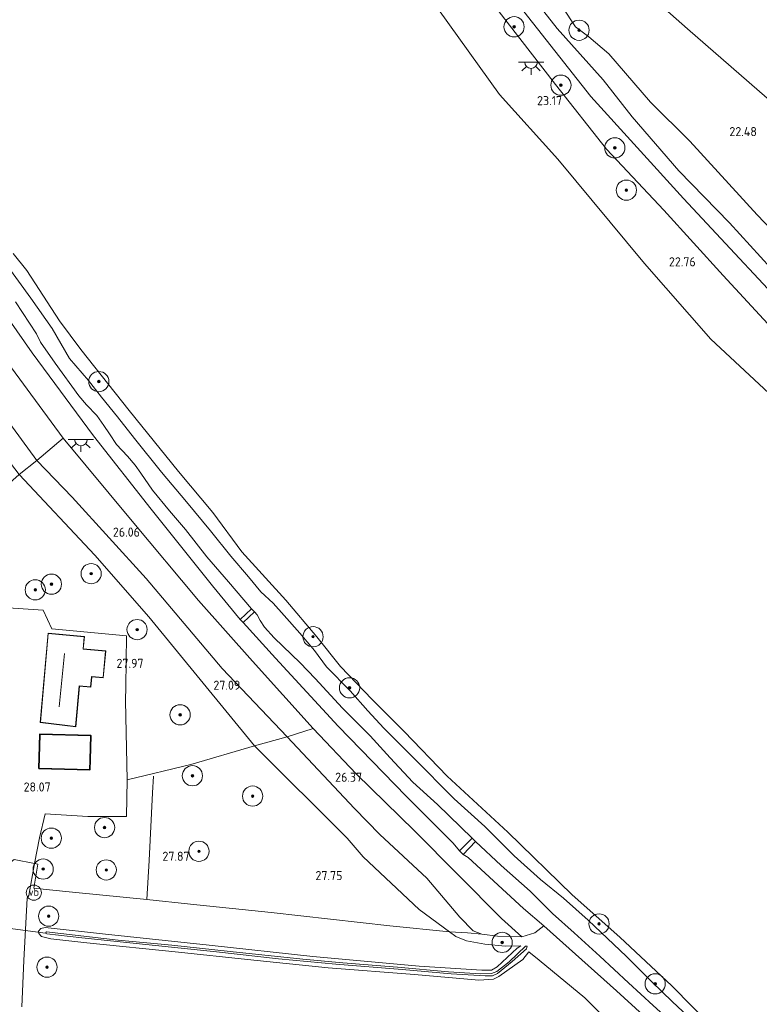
# Model space of a CAD drawing. Extents: x 184075 to 186166, y 346026 to 349063.
# Tile 40 of 136: x 184559 to 184706, y 346629 to 346824. Entities that reach past the tile are written whole.
import ezdxf
from ezdxf.enums import TextEntityAlignment as Align

# ---------------------------------------------------------------- set-up
doc = ezdxf.new("R2010")
doc.units = 0
for name, color, linetype, lineweight in [('B-ME-GR-BOOM-S', 90, 'Continuous', 25), ('B-ME-GR-GRAS-GV', 60, 'Continuous', 13), ('B-ME-GW-OPHOGING_KRUIN-G', 90, 'Continuous', 18), ('B-ME-GW-TALUD_KRUIN-G', 90, 'Continuous', 18), ('B-ME-GW-TALUD_TEEN-G', 90, 'Continuous', 18), ('B-ME-IE-MEUBILAIR_WEGMEUBILAIR-S', 7, 'Continuous', 25), ('B-ME-IE-TERREINAFSCHEIDING_DOORGANG-G', 210, 'Continuous', 18), ('B-ME-IE-TERREINAFSCHEIDING_KUNSTMATIG_HEKWERK-G', 20, 'IE-TERREINAFSCHEIDING-KUNSTMATIG', 18), ('B-ME-KG-KADASTRAAL_DAKRAND-G', 170, 'Continuous', 18), ('B-ME-KG-KADASTRAAL_NOK-G', 10, 'Continuous', 18), ('B-ME-KW-KUNSTWERK_DUIKER-G', 170, 'Continuous', 18), ('B-ME-OB-BEKLEDING_BETON-GV', 253, 'Continuous', 18), ('B-ME-OB-BEKLEDING_STORTSTEEN-GV', 30, 'Continuous', 18), ('B-ME-OB-OEVERVOORZIENING-G', 7, 'Continuous', 18), ('B-ME-OG-BEBOUWING_SCHUUR-GV', 7, 'Continuous', 35), ('B-ME-OG-BEBOUWING_TRAP-GV', 7, 'Continuous', 18), ('B-ME-OG-BEBOUWING_WONINGBOUW-GV', 7, 'Continuous', 18), ('B-ME-OG-HOOGTEPUNT-S', 7, 'Continuous', 25), ('B-ME-OG-TERREIN_GROEN_TUIN-GV', 7, 'Continuous', 18), ('B-ME-OG-WATER_RIVIER-GV', 130, 'Continuous', 18), ('B-ME-OG-WATER_SLOOT-G', 120, 'Continuous', 18), ('B-ME-OG-WATER_SLOOT-GV', 120, 'Continuous', 18), ('B-ME-VH-VERHARDING_HALFVERHARDING-GV', 252, 'Continuous', 18), ('B-ME-VW-VERKEERSTEKEN_DRAAGCONSTRUCTIE-S', 7, 'Continuous', 25)]:
    doc.layers.add(name, color=color, linetype=linetype, lineweight=lineweight)
doc.styles.add('NLCS-ISO', font='NLCS-ISO.ttf')
doc.styles.add('NLCS-ISO-ANNOTATIVE-T18', font='NLCS-ISO.ttf', dxfattribs={"height": 1.8})
doc.linetypes.add('IE-TERREINAFSCHEIDING-KUNSTMATIG', pattern='A,4,[82,NLCS.SHX,S=0.75,R=90,X=0,Y=0],4,-2', length=10)

# ---------------------------------------------------------------- blocks, each defined once
blk = doc.blocks.new('SAL-HOOGTELABEL-SO')
at = {"color": 0, "linetype": 'ByBlock', "lineweight": -2, "style": 'NLCS-ISO-ANNOTATIVE-T18'}
blk.add_attdef('HOOGTE', text='', height=1.8, dxfattribs=at).set_placement((2.79, 0), align=Align.RIGHT)
blk = doc.blocks.new('SGR-BOOM_01-SO')
at = {"linetype": 'ByBlock', "lineweight": 18}
h = blk.add_hatch(color=0, dxfattribs=at)
h.dxf.hatch_style = 1
edge = h.paths.add_edge_path()
edge.add_arc((0, 0), 0.25, 0, 360)
at = {"color": 0, "linetype": 'ByBlock', "lineweight": 18}
for radius in [2, 0.25]:
    blk.add_circle((0, 0), radius, dxfattribs=at)
blk = doc.blocks.new('SKL-ET_OV_LICHTPUNT-SO')
at = {"color": 0, "linetype": 'ByBlock', "lineweight": 18}
for points in [[(-1.25, 0), (-2.5, 0)], [(1.25, 0), (2.5, 0)], [(-0.92, -0.85), (-1.83, -1.7)], [(0, -1.25), (0, -2.5)], [(0.92, -0.85), (1.83, -1.7)]]:
    blk.add_lwpolyline(points, dxfattribs=at)
blk.add_lwpolyline([(0, 0), (1.25, 0, -1), (-1.25, 0)], format="xyb", close=True, dxfattribs=at)
blk = doc.blocks.new('SIE-WEG_PAAL_VERKEERSBORD-SO')
at = {"color": 0, "linetype": 'ByBlock', "lineweight": 18}
blk.add_circle((0, 0), 1.5, dxfattribs=at)
at = {"color": 0, "linetype": 'ByBlock', "lineweight": 18, "style": 'NLCS-ISO'}
blk.add_text('vb', height=1.5, dxfattribs=at).set_placement((0, 0.13), align=Align.MIDDLE_CENTER)

msp = doc.modelspace()

# ---------------------------------------------------------------- linework, layer by layer
at = {"layer": 'B-ME-GR-GRAS-GV'}
for points in [[(184729.624, 346788.54, 22.324), (184691.478, 346821.717, 22.396), (184664.018, 346846.025, 22.978), (184642.517, 346864.961, 23.641), (184640.215, 346869.734, 23.83), (184636.973, 346874.225, 23.83), (184631.979, 346878.733, 24.719), (184633.435, 346873.958, 24.649), (184625.768, 346880.528, 24.772), (184615.429, 346889.388, 24.938), (184602.48, 346912.286, 24.955), (184592.571, 346933.643, 25.059)], [(184707.584, 346749.575, 20.981), (184696.103, 346760.278, 20.981), (184683, 346775.244, 20.981), (184665.843, 346795.894, 20.981), (184654.295, 346808.714, 20.981), (184642.217, 346825.524, 20.981), (184632.488, 346841.703, 20.981), (184619.267, 346865.028, 20.981), (184612.008, 346876.93, 20.981), (184602.976, 346894.297, 20.981), (184598.529, 346903.493, 20.981), (184615.429, 346889.388, 24.938), (184624.277, 346874.681, 25.046), (184634.871, 346856.038, 24.745), (184644.547, 346839.171, 24.548), (184653.797, 346825.634, 24.452), (184665.404, 346810.694, 24.347), (184675.451, 346797.862, 24.283), (184686.823, 346785.794, 24.452), (184698.533, 346772.903, 24.52), (184708.931, 346761.594, 24.552)], [(184708.931, 346761.594, 24.552), (184698.533, 346772.903, 24.52), (184686.823, 346785.794, 24.452), (184675.451, 346797.862, 24.283), (184665.404, 346810.694, 24.347), (184653.797, 346825.634, 24.452), (184644.547, 346839.171, 24.548), (184634.871, 346856.038, 24.745), (184624.277, 346874.681, 25.046), (184615.429, 346889.388, 24.938), (184625.768, 346880.528, 24.772), (184633.435, 346873.958, 24.649), (184639.839, 346860.865, 24.777), (184645.672, 346850.661, 24.801), (184651.808, 346841.712, 24.769), (184658.97, 346830.418, 24.624), (184665.732, 346821.785, 24.488), (184674.787, 346811.606, 24.432), (184680.526, 346804.288, 24.343), (184689.751, 346793.572, 24.4), (184699.792, 346783.323, 24.424), (184712.089, 346769.847, 24.5)], [(184712.089, 346769.847, 24.5), (184699.792, 346783.323, 24.424), (184689.751, 346793.572, 24.4), (184680.526, 346804.288, 24.343), (184674.787, 346811.606, 24.432), (184665.732, 346821.785, 24.488), (184658.97, 346830.418, 24.624), (184651.808, 346841.712, 24.769), (184645.672, 346850.661, 24.801), (184639.839, 346860.865, 24.777), (184633.435, 346873.958, 24.649), (184642.517, 346864.961, 23.641), (184649.417, 346850.918, 23.472), (184656.276, 346839.893, 23.54), (184662.768, 346831.433, 23.424), (184666.773, 346825.965, 22.886), (184669.325, 346822.091, 22.966), (184671.975, 346820.145, 23.006), (184675.898, 346816.758, 23.002), (184684.154, 346807.156, 22.978), (184691.953, 346799.441, 22.842), (184705.235, 346784.875, 22.938), (184719.718, 346769.792, 22.842)], [(184556.719, 346775.148, 21.681), (184561.624, 346768.405, 21.564), (184565.82, 346762.369, 21.581), (184569.284, 346756.471, 21.741), (184572.988, 346752.087, 21.685), (184575.583, 346748.791, 21.645), (184578.725, 346744.926, 21.673), (184582.12, 346740.594, 21.661), (184587.48, 346733.994, 21.617), (184592.418, 346728.074, 21.613), (184597.117, 346722.366, 21.705), (184601.161, 346717.315, 21.769), (184604.675, 346713.272, 21.725), (184607.108, 346710.269, 21.673), (184609.55, 346708.019, 21.681), (184611.738, 346705.603, 21.753), (184614.843, 346702.112, 21.677), (184617.736, 346698.698, 21.669), (184620.082, 346695.441, 21.649), (184624.741, 346690.669, 21.637), (184628.245, 346686.727, 21.605), (184631.456, 346683.312, 21.597), (184637.2, 346677.497, 21.617), (184645.358, 346669.323, 21.605), (184651.415, 346663.819, 21.552), (184657.177, 346658.065, 21.609), (184662.404, 346653.328, 21.593), (184666.93, 346649.655, 21.581), (184671.809, 346645.331, 21.536), (184679.419, 346638.109, 21.564), (184684.429, 346633.11, 21.589), (184688.47, 346629.191, 21.653), (184693.745, 346624.238, 21.617)], [(184551.641, 346772.134, 24.58), (184561.869, 346757.555, 24.612), (184574.034, 346741.161, 24.475), (184585.375, 346726.621, 24.419), (184597.534, 346711.476, 24.584), (184603.016, 346704.838, 24.146), (184603.585, 346704.216, 24.287), (184609.973, 346697.156, 24.399), (184622.399, 346683.684, 24.383), (184635.849, 346669.858, 24.423), (184645.123, 346660.56, 24.291), (184646.384, 346659.006, 24.247), (184647.093, 346658.322, 24.395), (184648.094, 346657.726, 24.512), (184659.068, 346647.588, 24.536), (184663.075, 346644.158, 24.254), (184661.278, 346642.816, 25.186), (184658.744, 346641.997, 26.249), (184654.717, 346645.642, 26.29), (184637.502, 346662.958, 26.017), (184625.969, 346674.249, 26.025), (184617.476, 346683.269, 26.101), (184605.435, 346696.561, 25.989), (184594.774, 346708.563, 26.009), (184581.68, 346724.293, 25.985), (184568.004, 346740.681, 26.081), (184552.998, 346761.07, 26.057)], [(184684.713, 346628.421, 22.263), (184679.846, 346632.892, 22.211), (184674.168, 346638.189, 22.155), (184669.099, 346642.826, 22.167), (184664.814, 346646.656, 22.203), (184660.388, 346651.065, 22.098), (184654.627, 346656.139, 22.155), (184649.549, 346660.845, 22.098), (184648.888, 346661.517, 22.082), (184642.018, 346668.213, 22.094), (184637.143, 346672.626, 22.219), (184632.663, 346677.408, 22.191), (184628.699, 346681.796, 22.078), (184623.236, 346687.252, 22.115), (184617.859, 346693.162, 22.159), (184614.886, 346696.26, 22.283), (184609.707, 346701.154, 22.58), (184607.829, 346703.307, 22.596), (184606.961, 346704.621, 22.428), (184606.358, 346705.73, 22.227), (184605.856, 346706.293, 22.235), (184605.263, 346706.893, 22.295), (184600.676, 346712.26, 22.319), (184596.401, 346717.186, 22.335), (184592.179, 346722.635, 22.247), (184589.043, 346726.341, 22.231), (184585.694, 346730.424, 22.251), (184583.351, 346733.746, 22.215), (184582.223, 346735.325, 22.143), (184580.697, 346737.105, 22.231), (184578.556, 346739.448, 22.347), (184577.138, 346741.573, 22.307), (184576.048, 346743.181, 22.223), (184574.669, 346745.161, 22.235), (184572.624, 346747.28, 22.424), (184571.08, 346749.04, 22.504), (184566.425, 346755.542, 22.48), (184563.505, 346759.688, 22.46), (184562.707, 346761.338, 22.223), (184558.567, 346767.7, 22.167)], [(184679.615, 346621.52, 27.429), (184671.158, 346629.967, 27.503), (184662.12, 346637.412, 27.358), (184660.075, 346639.02, 27.232), (184658.944, 346637.496, 27.615), (184654.181, 346634.156, 27.61), (184653.104, 346633.6, 27.555), (184650.233, 346633.465, 27.593), (184637.486, 346634.554, 27.734), (184620.403, 346635.906, 27.826), (184604.439, 346637.525, 27.856), (184590.799, 346638.962, 27.77), (184572.689, 346640.805, 27.74), (184565.535, 346641.643, 27.732), (184563.714, 346642.069, 27.718), (184563.179, 346642.64, 27.729), (184563.12, 346643.099, 27.748), (184563.611, 346643.652, 27.734), (184564.463, 346643.843, 27.748), (184576.378, 346642.531, 27.794), (184596.861, 346640.356, 27.843), (184617.357, 346638.122, 27.881), (184638.408, 346636.231, 27.84), (184650.802, 346635.42, 27.713), (184652.742, 346635.383, 27.713), (184653.843, 346636.044, 27.675), (184657.772, 346639.747, 27.404), (184658.554, 346640.232, 27.168), (184655.418, 346640.158, 27.501), (184651.421, 346640.564, 27.604), (184647.788, 346641.219, 27.862), (184645.677, 346642.075, 27.729), (184644.414, 346643.012, 27.565), (184647.974, 346642.791, 26.852), (184650.819, 346642.515, 26.623), (184653.935, 346642.148, 26.395), (184658.744, 346641.997, 26.249), (184661.278, 346642.816, 25.186), (184663.075, 346644.158, 24.254), (184670.615, 346637.467, 24.287), (184677.463, 346631.336, 24.158), (184690.251, 346619.624, 24.158)]]:
    msp.add_polyline3d(points, dxfattribs=at)
for points in [[(184792.96, 346723.301, 22.32), (184789.224, 346701.52, 22.549), (184776.629, 346711.582, 22.693), (184771.202, 346717.727, 22.733), (184760.936, 346728.566, 22.749), (184753.03, 346737.279, 22.653), (184743.204, 346746.426, 22.733), (184730.905, 346757.993, 22.778), (184719.718, 346769.792, 22.842), (184705.235, 346784.875, 22.938), (184691.953, 346799.441, 22.842), (184684.154, 346807.156, 22.978), (184675.898, 346816.758, 23.002), (184671.975, 346820.145, 23.006), (184669.325, 346822.091, 22.966), (184666.773, 346825.965, 22.886), (184662.768, 346831.433, 23.424), (184656.276, 346839.893, 23.54), (184649.417, 346850.918, 23.472), (184642.517, 346864.961, 23.641), (184664.018, 346846.025, 22.978), (184691.478, 346821.717, 22.396), (184729.624, 346788.54, 22.324), (184786.464, 346739.845, 22.155)], [(184568.004, 346740.681, 26.081), (184562.782, 346736.293, 26.776), (184551.827, 346751.189, 26.748), (184542.199, 346764.713, 26.801), (184538.327, 346768.113, 27.05), (184533.322, 346771.416, 27.844), (184538.396, 346772.219, 26.768), (184544.485, 346772.624, 26.146), (184552.998, 346761.07, 26.057)], [(184562.782, 346736.293, 26.776), (184559.321, 346733.491, 27.889), (184549.844, 346745.793, 27.913), (184541.794, 346757.345, 27.973), (184533.322, 346771.416, 27.844), (184538.327, 346768.113, 27.05), (184542.199, 346764.713, 26.801), (184551.827, 346751.189, 26.748)], [(184617.476, 346683.269, 26.101), (184612.302, 346681.615, 26.552), (184599.46, 346695.098, 26.532), (184584.419, 346712.892, 26.447), (184569.762, 346729.045, 26.6), (184562.782, 346736.293, 26.776), (184568.004, 346740.681, 26.081), (184581.68, 346724.293, 25.985), (184594.774, 346708.563, 26.009), (184605.435, 346696.561, 25.989)], [(184612.302, 346681.615, 26.552), (184605.869, 346679.777, 27.764), (184584.924, 346705.321, 27.616), (184574.251, 346717.509, 27.68), (184559.321, 346733.491, 27.889), (184562.782, 346736.293, 26.776), (184569.762, 346729.045, 26.6), (184584.419, 346712.892, 26.447), (184599.46, 346695.098, 26.532)], [(184593.234, 346676.102, 27.897), (184580.636, 346673.064, 28.069), (184580.307, 346688.714, 28.099), (184580.403, 346691.541, 28.107), (184580.512, 346701.588, 28.091), (184565.733, 346702.944, 28.166), (184564.018, 346706.684, 28.194), (184548.109, 346707.742, 28.342), (184531.807, 346708.981, 28.258), (184531.982, 346711.704, 28.258), (184544.625, 346721.612, 28.037), (184554.852, 346729.62, 27.997), (184559.321, 346733.491, 27.889), (184574.251, 346717.509, 27.68), (184584.924, 346705.321, 27.616), (184605.869, 346679.777, 27.764)], [(184654.717, 346645.642, 26.29), (184658.744, 346641.997, 26.249), (184653.935, 346642.148, 26.395), (184650.819, 346642.515, 26.623), (184649.112, 346643.192, 26.672), (184646.455, 346645.874, 26.604), (184639.913, 346653.613, 26.295), (184630.662, 346662.264, 26.265), (184625.619, 346667.386, 26.548), (184612.302, 346681.615, 26.552), (184617.476, 346683.269, 26.101), (184625.969, 346674.249, 26.025), (184637.502, 346662.958, 26.017)], [(184605.869, 346679.777, 27.764), (184624.169, 346661.55, 27.788), (184627.369, 346657.829, 27.713), (184638.442, 346647.443, 27.672), (184644.414, 346643.012, 27.565), (184632.644, 346644.213, 27.706), (184609.17, 346646.83, 27.744), (184593.168, 346648.49, 27.8), (184584.564, 346649.392, 27.842), (184570.476, 346650.78, 27.838), (184564.629, 346651.346, 27.976), (184562.221, 346651.666, 27.899), (184562.994, 346656.386, 27.869), (184562.331, 346656.513, 27.975), (184563.316, 346661.623, 28.009), (184564.461, 346666.333, 27.968), (184572.883, 346665.841, 28.082), (184580.529, 346665.851, 28.048), (184580.636, 346673.064, 28.069), (184593.234, 346676.102, 27.897)], [(184649.112, 346643.192, 26.672), (184650.819, 346642.515, 26.623), (184647.974, 346642.791, 26.852), (184644.414, 346643.012, 27.565), (184638.442, 346647.443, 27.672), (184627.369, 346657.829, 27.713), (184624.169, 346661.55, 27.788), (184605.869, 346679.777, 27.764), (184612.302, 346681.615, 26.552), (184625.619, 346667.386, 26.548), (184630.662, 346662.264, 26.265), (184639.913, 346653.613, 26.295), (184646.455, 346645.874, 26.604)], [(184656.237, 346637.088, 26.948), (184653.748, 346635.137, 27.046), (184652.741, 346634.76, 27.057), (184650.559, 346634.714, 27.035), (184644.188, 346635.091, 27.008), (184634.153, 346635.991, 27.019), (184623.33, 346636.852, 26.986), (184615.435, 346637.614, 27.103), (184601.058, 346639.112, 27.035), (184589.466, 346640.376, 27.081), (184578.87, 346641.38, 27.002), (184564.695, 346643.026, 26.997), (184564.495, 346642.766, 27.008), (184564.761, 346642.593, 27.008), (184571.683, 346641.836, 27.002), (184584.374, 346640.51, 26.986), (184598.343, 346639.051, 27.078), (184610.601, 346637.659, 27.089), (184621.96, 346636.588, 26.97), (184635.08, 346635.551, 26.994), (184644.739, 346634.711, 26.986), (184651.459, 346634.28, 27.005), (184652.933, 346634.27, 27.024), (184653.905, 346634.738, 27.035), (184656.834, 346637.143, 26.807), (184659.644, 346639.632, 26.536), (184659.794, 346640.153, 26.542), (184659.432, 346640.155, 26.618)]]:
    msp.add_polyline3d(points, close=True, dxfattribs=at)
at = {"layer": 'B-ME-GW-OPHOGING_KRUIN-G'}
msp.add_polyline3d([(184781.326, 346697.723, 24.58), (184741.19, 346735.719, 24.588), (184715.662, 346761.325, 24.568), (184690.673, 346788.153, 24.528), (184672.374, 346808.299, 24.472), (184654.675, 346830.798, 24.608), (184636.697, 346859.789, 24.657), (184628.1, 346876.169, 24.745)], dxfattribs=at)
at = {"layer": 'B-ME-GW-TALUD_KRUIN-G'}
for points in [[(184783.654, 346690.33, 24.556), (184768.834, 346704.135, 24.6), (184756.564, 346715.802, 24.624), (184742.869, 346728.553, 24.628), (184732.562, 346738.98, 24.468), (184720.057, 346751.056, 24.512), (184708.931, 346761.594, 24.552), (184698.533, 346772.903, 24.52), (184686.823, 346785.794, 24.452), (184675.451, 346797.862, 24.283), (184665.404, 346810.694, 24.347), (184653.797, 346825.634, 24.452), (184644.547, 346839.171, 24.548), (184634.871, 346856.038, 24.745), (184624.277, 346874.681, 25.046), (184615.429, 346889.388, 24.938)], [(184633.435, 346873.958, 24.649), (184639.839, 346860.865, 24.777), (184645.672, 346850.661, 24.801), (184651.808, 346841.712, 24.769), (184658.97, 346830.418, 24.624), (184665.732, 346821.785, 24.488), (184674.787, 346811.606, 24.432), (184680.526, 346804.288, 24.343), (184689.751, 346793.572, 24.4), (184699.792, 346783.323, 24.424), (184712.089, 346769.847, 24.5), (184723.346, 346758.427, 24.5), (184735.129, 346746.711, 24.4), (184743.946, 346737.899, 24.456), (184751.476, 346730.59, 24.472), (184764.804, 346717.741, 24.612), (184787.1, 346697.047, 24.5)], [(184541.543, 346784.629, 24.182), (184543.097, 346784.69, 24.64), (184543.443, 346784.421, 24.628), (184546.248, 346779.972, 24.628), (184551.641, 346772.134, 24.58), (184561.869, 346757.555, 24.612), (184574.034, 346741.161, 24.475), (184585.375, 346726.621, 24.419), (184597.534, 346711.476, 24.584), (184603.016, 346704.838, 24.146)], [(184533.322, 346771.416, 27.844), (184541.794, 346757.345, 27.973), (184549.844, 346745.793, 27.913), (184559.321, 346733.491, 27.889), (184574.251, 346717.509, 27.68), (184584.924, 346705.321, 27.616), (184605.869, 346679.777, 27.764), (184624.169, 346661.55, 27.788), (184627.369, 346657.829, 27.713)], [(184603.585, 346704.216, 24.287), (184609.973, 346697.156, 24.399), (184622.399, 346683.684, 24.383), (184635.849, 346669.858, 24.423), (184645.123, 346660.56, 24.291), (184646.384, 346659.006, 24.247)], [(184647.093, 346658.322, 24.395), (184648.094, 346657.726, 24.512), (184659.068, 346647.588, 24.536), (184663.075, 346644.158, 24.254)], [(184658.554, 346640.232, 27.168), (184655.418, 346640.158, 27.501), (184651.421, 346640.564, 27.604), (184647.788, 346641.219, 27.862), (184645.677, 346642.075, 27.729), (184644.414, 346643.012, 27.565), (184638.442, 346647.443, 27.672), (184627.369, 346657.829, 27.713)], [(184660.075, 346639.02, 27.232), (184662.12, 346637.412, 27.358), (184671.158, 346629.967, 27.503), (184679.615, 346621.52, 27.429), (184693.777, 346608.284, 27.535), (184710.811, 346592.795, 27.551), (184719.996, 346584.735, 27.615)]]:
    msp.add_polyline3d(points, dxfattribs=at)
at = {"layer": 'B-ME-GW-TALUD_TEEN-G'}
for points in [[(184789.224, 346701.52, 22.549), (184776.629, 346711.582, 22.693), (184771.202, 346717.727, 22.733), (184760.936, 346728.566, 22.749), (184753.03, 346737.279, 22.653), (184743.204, 346746.426, 22.733), (184730.905, 346757.993, 22.778), (184719.718, 346769.792, 22.842), (184705.235, 346784.875, 22.938), (184691.953, 346799.441, 22.842), (184684.154, 346807.156, 22.978), (184675.898, 346816.758, 23.002), (184671.975, 346820.145, 23.006), (184669.325, 346822.091, 22.966), (184666.773, 346825.965, 22.886), (184662.768, 346831.433, 23.424), (184656.276, 346839.893, 23.54), (184649.417, 346850.918, 23.472), (184642.517, 346864.961, 23.641)], [(184605.263, 346706.893, 22.295), (184600.676, 346712.26, 22.319), (184596.401, 346717.186, 22.335), (184592.179, 346722.635, 22.247), (184589.043, 346726.341, 22.231), (184585.694, 346730.424, 22.251), (184583.351, 346733.746, 22.215), (184582.223, 346735.325, 22.143), (184580.697, 346737.105, 22.231), (184578.556, 346739.448, 22.347), (184577.138, 346741.573, 22.307), (184576.048, 346743.181, 22.223), (184574.669, 346745.161, 22.235), (184572.624, 346747.28, 22.424), (184571.08, 346749.04, 22.504), (184566.425, 346755.542, 22.48), (184563.505, 346759.688, 22.46), (184562.707, 346761.338, 22.223), (184558.567, 346767.7, 22.167)], [(184630.662, 346662.264, 26.265), (184625.619, 346667.386, 26.548), (184612.302, 346681.615, 26.552), (184599.46, 346695.098, 26.532), (184584.419, 346712.892, 26.447), (184569.762, 346729.045, 26.6), (184562.782, 346736.293, 26.776), (184551.827, 346751.189, 26.748), (184542.199, 346764.713, 26.801)], [(184648.888, 346661.517, 22.082), (184642.018, 346668.213, 22.094), (184637.143, 346672.626, 22.219), (184632.663, 346677.408, 22.191), (184628.699, 346681.796, 22.078), (184623.236, 346687.252, 22.115), (184617.859, 346693.162, 22.159), (184614.886, 346696.26, 22.283), (184609.707, 346701.154, 22.58), (184607.829, 346703.307, 22.596), (184606.961, 346704.621, 22.428), (184606.358, 346705.73, 22.227), (184605.856, 346706.293, 22.235)], [(184650.819, 346642.515, 26.623), (184649.112, 346643.192, 26.672), (184646.455, 346645.874, 26.604), (184639.913, 346653.613, 26.295), (184630.662, 346662.264, 26.265)], [(184725.834, 346590.66, 22.183), (184720.655, 346595.379, 22.191), (184714.259, 346601.418, 22.247), (184710.584, 346604.786, 22.131), (184706.164, 346608.798, 22.143), (184703.415, 346611.538, 22.058), (184699.503, 346615.232, 22.042), (184691.836, 346621.945, 22.175), (184684.713, 346628.421, 22.263), (184679.846, 346632.892, 22.211), (184674.168, 346638.189, 22.155), (184669.099, 346642.826, 22.167), (184664.814, 346646.656, 22.203), (184660.388, 346651.065, 22.098), (184654.627, 346656.139, 22.155), (184649.549, 346660.845, 22.098)], [(184663.075, 346644.158, 24.254), (184661.278, 346642.816, 25.186), (184658.744, 346641.997, 26.249)]]:
    msp.add_polyline3d(points, dxfattribs=at)
at = {"layer": 'B-ME-IE-TERREINAFSCHEIDING_DOORGANG-G'}
for points in [[(184580.307, 346688.714, 28.099), (184580.403, 346691.541, 28.107)], [(184558.338, 346657.322, 27.886), (184562.331, 346656.513, 27.975)], [(184650.819, 346642.515, 26.623), (184647.974, 346642.791, 26.852), (184644.414, 346643.012, 27.565)]]:
    msp.add_polyline3d(points, dxfattribs=at)
at = {"layer": 'B-ME-IE-TERREINAFSCHEIDING_KUNSTMATIG_HEKWERK-G'}
for points in [[(184539.63, 346780.537, 26.138), (184544.485, 346772.624, 26.146), (184552.998, 346761.07, 26.057), (184568.004, 346740.681, 26.081), (184581.68, 346724.293, 25.985), (184594.774, 346708.563, 26.009), (184605.435, 346696.561, 25.989), (184617.476, 346683.269, 26.101), (184625.969, 346674.249, 26.025), (184637.502, 346662.958, 26.017)], [(184531.982, 346711.704, 28.258), (184544.625, 346721.612, 28.037), (184554.852, 346729.62, 27.997), (184559.321, 346733.491, 27.889), (184562.782, 346736.293, 26.776), (184568.004, 346740.681, 26.081)], [(184565.733, 346702.944, 28.166), (184564.018, 346706.684, 28.194), (184548.109, 346707.742, 28.342), (184531.807, 346708.981, 28.258)], [(184565.733, 346702.944, 28.166), (184580.512, 346701.588, 28.091), (184580.403, 346691.541, 28.107)], [(184580.307, 346688.714, 28.099), (184580.636, 346673.064, 28.069), (184580.529, 346665.851, 28.048), (184572.883, 346665.841, 28.082), (184564.461, 346666.333, 27.968)], [(184580.636, 346673.064, 28.069), (184593.234, 346676.102, 27.897), (184605.869, 346679.777, 27.764), (184612.302, 346681.615, 26.552), (184617.476, 346683.269, 26.101)], [(184584.564, 346649.392, 27.842), (184584.986, 346657.144, 27.766), (184585.658, 346670.489, 27.78), (184585.845, 346673.786, 27.888)], [(184562.994, 346656.386, 27.869), (184562.331, 346656.513, 27.975), (184563.316, 346661.623, 28.009), (184564.461, 346666.333, 27.968)], [(184637.502, 346662.958, 26.017), (184654.717, 346645.642, 26.29), (184658.744, 346641.997, 26.249)], [(184562.994, 346656.386, 27.869), (184562.221, 346651.666, 27.899)], [(184644.414, 346643.012, 27.565), (184632.644, 346644.213, 27.706), (184609.17, 346646.83, 27.744), (184593.168, 346648.49, 27.8), (184584.564, 346649.392, 27.842), (184570.476, 346650.78, 27.838), (184564.629, 346651.346, 27.976), (184562.221, 346651.666, 27.899)], [(184658.744, 346641.997, 26.249), (184653.935, 346642.148, 26.395), (184650.819, 346642.515, 26.623)]]:
    msp.add_polyline3d(points, dxfattribs=at)
at = {"layer": 'B-ME-KG-KADASTRAAL_DAKRAND-G'}
for points in [[(184575.892, 346693.34, 31.404), (184573.627, 346693.542, 31.281), (184573.614, 346693.392, 30.317), (184573.441, 346691.45, 30.337), (184571.179, 346691.651, 31.221), (184570.467, 346683.642, 31.197), (184563.504, 346684.477, 31.14), (184565.066, 346702.029, 31.14), (184572.152, 346701.398, 31.136), (184571.933, 346698.937, 31.145), (184576.355, 346698.545, 31.385)], [(184573.244, 346675.112, 30.221), (184563.257, 346675.401, 30.317), (184563.318, 346677.527, 31.076), (184563.453, 346682.076, 31.586), (184573.437, 346681.788, 31.598), (184573.3, 346677.048, 31.072)]]:
    msp.add_polyline3d(points, close=True, dxfattribs=at)
at = {"layer": 'B-ME-KG-KADASTRAAL_NOK-G'}
msp.add_polyline3d([(184567.242, 346687.533, 34.437), (184568.268, 346698.086, 34.393)], dxfattribs=at)
at = {"layer": 'B-ME-KW-KUNSTWERK_DUIKER-G'}
msp.add_polyline3d([(184564.495, 346642.766, 27.008), (184553.031, 346644.269, 27.069)], dxfattribs=at)
at = {"layer": 'B-ME-OB-BEKLEDING_BETON-GV'}
for points in [[(184558.567, 346767.7, 22.167), (184562.707, 346761.338, 22.223), (184563.505, 346759.688, 22.46), (184566.425, 346755.542, 22.48), (184571.08, 346749.04, 22.504), (184572.624, 346747.28, 22.424), (184574.669, 346745.161, 22.235), (184576.048, 346743.181, 22.223), (184577.138, 346741.573, 22.307), (184578.556, 346739.448, 22.347), (184580.697, 346737.105, 22.231), (184582.223, 346735.325, 22.143), (184583.351, 346733.746, 22.215), (184585.694, 346730.424, 22.251), (184589.043, 346726.341, 22.231), (184592.179, 346722.635, 22.247), (184596.401, 346717.186, 22.335), (184600.676, 346712.26, 22.319), (184605.263, 346706.893, 22.295), (184603.016, 346704.838, 24.146), (184597.534, 346711.476, 24.584), (184585.375, 346726.621, 24.419), (184574.034, 346741.161, 24.475), (184561.869, 346757.555, 24.612), (184551.641, 346772.134, 24.58)], [(184690.251, 346619.624, 24.158), (184677.463, 346631.336, 24.158), (184670.615, 346637.467, 24.287), (184663.075, 346644.158, 24.254), (184659.068, 346647.588, 24.536), (184648.094, 346657.726, 24.512), (184647.093, 346658.322, 24.395), (184649.549, 346660.845, 22.098), (184654.627, 346656.139, 22.155), (184660.388, 346651.065, 22.098), (184664.814, 346646.656, 22.203), (184669.099, 346642.826, 22.167), (184674.168, 346638.189, 22.155), (184679.846, 346632.892, 22.211), (184684.713, 346628.421, 22.263)]]:
    msp.add_polyline3d(points, dxfattribs=at)
msp.add_polyline3d([(184648.888, 346661.517, 22.082), (184646.384, 346659.006, 24.247), (184645.123, 346660.56, 24.291), (184635.849, 346669.858, 24.423), (184622.399, 346683.684, 24.383), (184609.973, 346697.156, 24.399), (184603.585, 346704.216, 24.287), (184605.856, 346706.293, 22.235), (184606.358, 346705.73, 22.227), (184606.961, 346704.621, 22.428), (184607.829, 346703.307, 22.596), (184609.707, 346701.154, 22.58), (184614.886, 346696.26, 22.283), (184617.859, 346693.162, 22.159), (184623.236, 346687.252, 22.115), (184628.699, 346681.796, 22.078), (184632.663, 346677.408, 22.191), (184637.143, 346672.626, 22.219), (184642.018, 346668.213, 22.094)], close=True, dxfattribs=at)
at = {"layer": 'B-ME-OB-BEKLEDING_STORTSTEEN-GV'}
for points in [[(184558.144, 346777.242, 20.981), (184560.83, 346773.854, 20.981), (184567.278, 346763.902, 20.981), (184571.49, 346758.239, 20.981), (184581.087, 346746.177, 20.981), (184590.79, 346734.092, 20.981), (184597.594, 346725.975, 20.981), (184603.309, 346718.167, 20.981), (184612.019, 346708.652, 20.981), (184618.148, 346701.377, 20.981), (184622.87, 346695.489, 20.981), (184629.094, 346688.995, 20.981), (184635.462, 346682.667, 20.981), (184643.982, 346673.78, 20.981), (184655.96, 346662.688, 20.981), (184668.67, 346650.34, 20.981), (184678.092, 346641.949, 20.981), (184688.412, 346632.279, 20.981), (184696.507, 346624.079, 20.981)], [(184693.745, 346624.238, 21.617), (184688.47, 346629.191, 21.653), (184684.429, 346633.11, 21.589), (184679.419, 346638.109, 21.564), (184671.809, 346645.331, 21.536), (184666.93, 346649.655, 21.581), (184662.404, 346653.328, 21.593), (184657.177, 346658.065, 21.609), (184651.415, 346663.819, 21.552), (184645.358, 346669.323, 21.605), (184637.2, 346677.497, 21.617), (184631.456, 346683.312, 21.597), (184628.245, 346686.727, 21.605), (184624.741, 346690.669, 21.637), (184620.082, 346695.441, 21.649), (184617.736, 346698.698, 21.669), (184614.843, 346702.112, 21.677), (184611.738, 346705.603, 21.753), (184609.55, 346708.019, 21.681), (184607.108, 346710.269, 21.673), (184604.675, 346713.272, 21.725), (184601.161, 346717.315, 21.769), (184597.117, 346722.366, 21.705), (184592.418, 346728.074, 21.613), (184587.48, 346733.994, 21.617), (184582.12, 346740.594, 21.661), (184578.725, 346744.926, 21.673), (184575.583, 346748.791, 21.645), (184572.988, 346752.087, 21.685), (184569.284, 346756.471, 21.741), (184565.82, 346762.369, 21.581), (184561.624, 346768.405, 21.564), (184556.719, 346775.148, 21.681)]]:
    msp.add_polyline3d(points, dxfattribs=at)
at = {"layer": 'B-ME-OB-OEVERVOORZIENING-G'}
for points in [[(184598.529, 346903.493, 20.981), (184602.976, 346894.297, 20.981), (184612.008, 346876.93, 20.981), (184619.267, 346865.028, 20.981), (184632.488, 346841.703, 20.981), (184642.217, 346825.524, 20.981), (184654.295, 346808.714, 20.981), (184665.843, 346795.894, 20.981), (184683, 346775.244, 20.981), (184696.103, 346760.278, 20.981), (184707.584, 346749.575, 20.981), (184720.088, 346736.891, 20.981), (184732.264, 346724.303, 20.981), (184744.81, 346713.476, 20.981), (184758.325, 346700.833, 20.981), (184765.573, 346691.703, 20.981), (184777.353, 346680.235, 20.981), (184778.497, 346679.224, 20.981)], [(184696.507, 346624.079, 20.981), (184688.412, 346632.279, 20.981), (184678.092, 346641.949, 20.981), (184668.67, 346650.34, 20.981), (184655.96, 346662.688, 20.981), (184643.982, 346673.78, 20.981), (184635.462, 346682.667, 20.981), (184629.094, 346688.995, 20.981), (184622.87, 346695.489, 20.981), (184618.148, 346701.377, 20.981), (184612.019, 346708.652, 20.981), (184603.309, 346718.167, 20.981), (184597.594, 346725.975, 20.981), (184590.79, 346734.092, 20.981), (184581.087, 346746.177, 20.981), (184571.49, 346758.239, 20.981), (184567.278, 346763.902, 20.981), (184560.83, 346773.854, 20.981), (184558.144, 346777.242, 20.981)]]:
    msp.add_polyline3d(points, dxfattribs=at)
at = {"layer": 'B-ME-OG-BEBOUWING_SCHUUR-GV'}
msp.add_polyline3d([(184573.35, 346677.047, 28.181), (184573.293, 346675.061, 28.181), (184563.206, 346675.352, 28.181), (184563.268, 346677.529, 28.181), (184563.405, 346682.127, 28.181), (184573.488, 346681.836, 28.181)], close=True, dxfattribs=at)
at = {"layer": 'B-ME-OG-BEBOUWING_TRAP-GV'}
for points in [[(184605.856, 346706.293, 22.235), (184603.585, 346704.216, 24.287), (184603.016, 346704.838, 24.146), (184605.263, 346706.893, 22.295)], [(184649.549, 346660.845, 22.098), (184647.093, 346658.322, 24.395), (184646.384, 346659.006, 24.247), (184648.888, 346661.517, 22.082)]]:
    msp.add_polyline3d(points, close=True, dxfattribs=at)
at = {"layer": 'B-ME-OG-BEBOUWING_WONINGBOUW-GV'}
msp.add_polyline3d([(184576.409, 346698.59, 28.197), (184575.937, 346693.286, 28.197), (184573.673, 346693.488, 28.197), (184573.487, 346691.396, 28.197), (184571.225, 346691.597, 28.197), (184570.512, 346683.586, 28.197), (184563.45, 346684.433, 28.197), (184565.021, 346702.083, 28.197), (184572.207, 346701.444, 28.197), (184571.987, 346698.983, 28.197)], close=True, dxfattribs=at)
at = {"layer": 'B-ME-OG-TERREIN_GROEN_TUIN-GV'}
for points in [[(184565.733, 346702.944, 28.166), (184580.512, 346701.588, 28.091), (184580.403, 346691.541, 28.107), (184580.307, 346688.714, 28.099), (184580.636, 346673.064, 28.069), (184580.529, 346665.851, 28.048), (184572.883, 346665.841, 28.082), (184564.461, 346666.333, 27.968), (184563.316, 346661.623, 28.009), (184562.331, 346656.513, 27.975), (184558.338, 346657.322, 27.886), (184554.6, 346654.454, 27.882), (184543.599, 346658.027, 27.938), (184525.571, 346663.844, 28.001), (184521.891, 346664.826, 28.033), (184521.946, 346665.315, 27.969), (184524.061, 346684.011, 28.134), (184527.389, 346709.266, 28.258), (184531.807, 346708.981, 28.258), (184548.109, 346707.742, 28.342), (184564.018, 346706.684, 28.194)], [(184563.45, 346684.433, 28.197), (184570.512, 346683.586, 28.197), (184571.225, 346691.597, 28.197), (184573.487, 346691.396, 28.197), (184573.673, 346693.488, 28.197), (184575.937, 346693.286, 28.197), (184576.409, 346698.59, 28.197), (184571.987, 346698.983, 28.197), (184572.207, 346701.444, 28.197), (184565.021, 346702.083, 28.197)], [(184563.206, 346675.352, 28.181), (184573.293, 346675.061, 28.181), (184573.35, 346677.047, 28.181), (184573.488, 346681.836, 28.181), (184563.405, 346682.127, 28.181), (184563.268, 346677.529, 28.181)]]:
    msp.add_polyline3d(points, close=True, dxfattribs=at)
at = {"layer": 'B-ME-OG-WATER_RIVIER-GV'}
for points in [[(184445.566, 347036.592, 20.981), (184493.375, 346990.765, 21.135), (184548.813, 346943.383, 21.135), (184598.529, 346903.493, 20.981), (184602.976, 346894.297, 20.981), (184612.008, 346876.93, 20.981), (184619.267, 346865.028, 20.981), (184632.488, 346841.703, 20.981), (184642.217, 346825.524, 20.981), (184654.295, 346808.714, 20.981), (184665.843, 346795.894, 20.981), (184683, 346775.244, 20.981), (184696.103, 346760.278, 20.981), (184707.584, 346749.575, 20.981), (184720.088, 346736.891, 20.981), (184732.264, 346724.303, 20.981), (184744.81, 346713.476, 20.981), (184758.325, 346700.833, 20.981), (184765.573, 346691.703, 20.981), (184777.353, 346680.235, 20.981), (184778.497, 346679.224, 20.981), (184776.566, 346675.064, 21.203), (184733.318, 346591.241, 20.981)], [(184696.507, 346624.079, 20.981), (184688.412, 346632.279, 20.981), (184678.092, 346641.949, 20.981), (184668.67, 346650.34, 20.981), (184655.96, 346662.688, 20.981), (184643.982, 346673.78, 20.981), (184635.462, 346682.667, 20.981), (184629.094, 346688.995, 20.981), (184622.87, 346695.489, 20.981), (184618.148, 346701.377, 20.981), (184612.019, 346708.652, 20.981), (184603.309, 346718.167, 20.981), (184597.594, 346725.975, 20.981), (184590.79, 346734.092, 20.981), (184581.087, 346746.177, 20.981), (184571.49, 346758.239, 20.981), (184567.278, 346763.902, 20.981), (184560.83, 346773.854, 20.981), (184558.144, 346777.242, 20.981)]]:
    msp.add_polyline3d(points, dxfattribs=at)
at = {"layer": 'B-ME-OG-WATER_SLOOT-G'}
for points in [[(184572.689, 346640.805, 27.74), (184565.535, 346641.643, 27.732), (184563.714, 346642.069, 27.718), (184563.179, 346642.64, 27.729), (184563.12, 346643.099, 27.748), (184563.611, 346643.652, 27.734), (184564.463, 346643.843, 27.748), (184576.378, 346642.531, 27.794), (184596.861, 346640.356, 27.843), (184617.357, 346638.122, 27.881), (184638.408, 346636.231, 27.84), (184650.802, 346635.42, 27.713), (184652.742, 346635.383, 27.713), (184653.843, 346636.044, 27.675), (184657.772, 346639.747, 27.404), (184658.554, 346640.232, 27.168)], [(184660.075, 346639.02, 27.232), (184658.944, 346637.496, 27.615), (184654.181, 346634.156, 27.61), (184653.104, 346633.6, 27.555), (184650.233, 346633.465, 27.593), (184637.486, 346634.554, 27.734), (184620.403, 346635.906, 27.826), (184604.439, 346637.525, 27.856), (184590.799, 346638.962, 27.77), (184572.689, 346640.805, 27.74)]]:
    msp.add_polyline3d(points, dxfattribs=at)
at = {"layer": 'B-ME-OG-WATER_SLOOT-GV'}
msp.add_polyline3d([(184644.188, 346635.091, 27.008), (184650.559, 346634.714, 27.035), (184652.741, 346634.76, 27.057), (184653.748, 346635.137, 27.046), (184656.237, 346637.088, 26.948), (184659.432, 346640.155, 26.618), (184659.794, 346640.153, 26.542), (184659.644, 346639.632, 26.536), (184656.834, 346637.143, 26.807), (184653.905, 346634.738, 27.035), (184652.933, 346634.27, 27.024), (184651.459, 346634.28, 27.005), (184644.739, 346634.711, 26.986), (184635.08, 346635.551, 26.994), (184621.96, 346636.588, 26.97), (184610.601, 346637.659, 27.089), (184598.343, 346639.051, 27.078), (184584.374, 346640.51, 26.986), (184571.683, 346641.836, 27.002), (184564.761, 346642.593, 27.008), (184564.495, 346642.766, 27.008), (184564.695, 346643.026, 26.997), (184578.87, 346641.38, 27.002), (184589.466, 346640.376, 27.081), (184601.058, 346639.112, 27.035), (184615.435, 346637.614, 27.103), (184623.33, 346636.852, 26.986), (184634.153, 346635.991, 27.019)], close=True, dxfattribs=at)
at = {"layer": 'B-ME-VH-VERHARDING_HALFVERHARDING-GV'}
msp.add_polyline3d([(184556.174, 346625.392, 27.917), (184557.034, 346642.358, 27.874), (184557.5, 346652.132, 27.869), (184557.358, 346652.476, 27.876), (184554.416, 346653.476, 27.789), (184554.6, 346654.454, 27.882), (184558.338, 346657.322, 27.886), (184562.331, 346656.513, 27.975), (184561.22, 346650.156, 27.877), (184560.865, 346649.684, 27.858), (184560.213, 346637.311, 27.888), (184559.811, 346628.188, 27.94)], dxfattribs=at)

# ---------------------------------------------------------------- block references
at = {"layer": 'B-ME-GR-BOOM-S'}
for p in [(184657.187, 346822.105, 24.468), (184670.033, 346821.415, 23.038), (184666.451, 346810.54, 24.448), (184677.109, 346798.141, 24.323), (184679.397, 346789.777, 23.403), (184575.048, 346751.887, 21.436), (184573.533, 346713.875, 27.804), (184565.677, 346711.79, 27.804), (184562.486, 346710.681, 27.941), (184582.623, 346702.805, 27.836), (184617.425, 346701.402, 21.31), (184624.647, 346691.287, 21.477), (184591.13, 346685.952, 27.836), (184593.565, 346673.888, 27.836), (184605.476, 346669.862, 27.827), (184576.195, 346663.631, 27.937), (184565.658, 346661.543, 28.078), (184594.86, 346658.933, 27.836), (184564.047, 346655.418, 28.057), (184576.528, 346655.244, 27.85), (184565.135, 346646.096, 27.864), (184673.987, 346644.562, 21.451), (184654.821, 346640.904, 27.354), (184564.808, 346636.011, 27.848), (184685.098, 346632.697, 21.691)]:
    msp.add_blockref('SGR-BOOM_01-SO', p, dxfattribs=at)
at = {"layer": 'B-ME-IE-MEUBILAIR_WEGMEUBILAIR-S'}
for p in [(184660.547, 346815.099, 23.926), (184571.508, 346740.455, 25.303)]:
    msp.add_blockref('SKL-ET_OV_LICHTPUNT-SO', p, dxfattribs=at)
at = {"layer": 'B-ME-OG-HOOGTEPUNT-S'}
for p, values in [((184663.893, 346806.589, 23.171), {'HOOGTE': '23.17'}), ((184702.422, 346800.463, 22.476), {'HOOGTE': '22.48'}), ((184690.323, 346774.69, 22.761), {'HOOGTE': '22.76'}), ((184580.391, 346721.196, 26.062), {'HOOGTE': '26.06'}), ((184581.108, 346695.231, 27.965), {'HOOGTE': '27.97'}), ((184600.246, 346690.903, 27.09), {'HOOGTE': '27.09'}), ((184624.337, 346672.696, 26.367), {'HOOGTE': '26.37'}), ((184562.739, 346670.761, 28.073), {'HOOGTE': '28.07'}), ((184590.224, 346657.053, 27.873), {'HOOGTE': '27.87'}), ((184620.444, 346653.237, 27.752), {'HOOGTE': '27.75'})]:
    msp.add_blockref('SAL-HOOGTELABEL-SO', p, dxfattribs=at).add_auto_attribs(values)
at = {"layer": 'B-ME-VW-VERKEERSTEKEN_DRAAGCONSTRUCTIE-S'}
msp.add_blockref('SIE-WEG_PAAL_VERKEERSBORD-SO', (184562.196, 346650.747, 27.822), dxfattribs=at)

doc.saveas('drawing.dxf')
